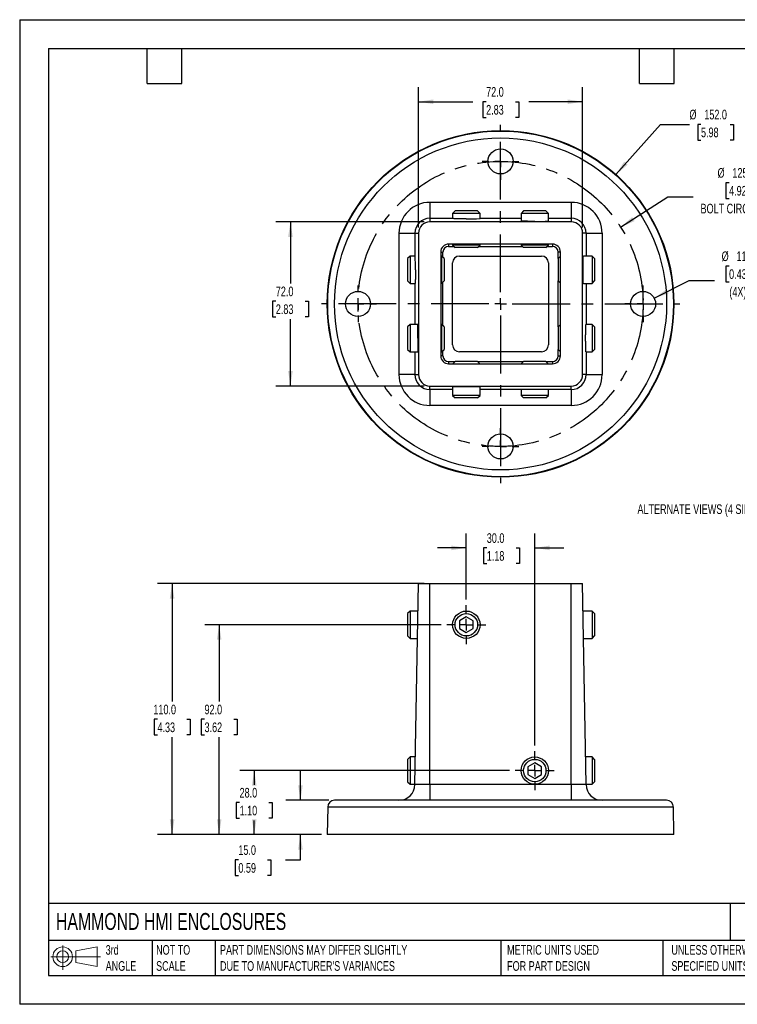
# Model space of a CAD drawing. Header units: millimetres. Extents: x 0 to 559, y 0 to 432.
# Tile 1 of 2: x 0 to 315, y 0 to 432. Entities that reach past the tile are written whole.
import ezdxf

# ---------------------------------------------------------------- set-up
doc = ezdxf.new("R2010")
doc.units = ezdxf.units.MM
doc.header["$LTSCALE"] = 2
doc.linetypes.add('CENTERX2', pattern=[20.32, 12.7, -2.54, 2.54, -2.54])
doc.layers.add('CENTER', color=40, linetype='CENTERX2')
doc.layers.add('DIMENSIONS', color=140, linetype='Continuous', lineweight=25)
doc.layers.add('TEXT', color=140, linetype='Continuous', lineweight=25)
doc.styles.add('SLDTEXTSTYLE0', font='TXT', dxfattribs={"width": 0.7})
doc.dimstyles.new('SLDDIMSTYLE0', dxfattribs={"dimtxt": 4.316016, "dimasz": 6.604, "dimexe": 0, "dimexo": 0.0625, "dimgap": 1.079004, "dimtad": 0, "dimtih": 1, "dimtoh": 1, "dimdec": 1, "dimrnd": 1e-09, "dimzin": 4, "dimdsep": 46, "dimtxsty": 'SLDTEXTSTYLE0', "dimsah": 1, "dimcen": 0.09, "dimadec": 0, "dimazin": 1, "dimtfac": 1, "dimtdec": 1, "dimtmove": 0, "dimatfit": 0, "dimfxl": 0, "dimfrac": 2, "dimtolj": 1, "dimtzin": 12, "dimarcsym": 0})
doc.dimstyles.new('SLDDIMSTYLE1', dxfattribs={"dimtxt": 4.316016, "dimasz": 6.604, "dimexe": 0, "dimexo": 0.0625, "dimgap": 1.079004, "dimtad": 0, "dimtih": 1, "dimtoh": 1, "dimdec": 1, "dimrnd": 1e-09, "dimzin": 4, "dimdsep": 46, "dimtxsty": 'SLDTEXTSTYLE0', "dimsah": 1, "dimcen": 0.09, "dimadec": 0, "dimazin": 1, "dimtfac": 1, "dimtdec": 1, "dimtofl": 0, "dimtmove": 0, "dimatfit": 3, "dimfxl": 0, "dimfrac": 2, "dimtolj": 1, "dimtzin": 12, "dimarcsym": 0})
doc.dimstyles.new('SLDDIMSTYLE2', dxfattribs={"dimtxt": 4.316016, "dimasz": 6.604, "dimexe": 0, "dimexo": 0.0625, "dimgap": 1.079004, "dimtad": 0, "dimtih": 1, "dimtoh": 1, "dimdec": 1, "dimrnd": 1e-09, "dimzin": 4, "dimdsep": 46, "dimtxsty": 'SLDTEXTSTYLE0', "dimsah": 1, "dimcen": 0, "dimadec": 0, "dimazin": 1, "dimtfac": 1, "dimtdec": 1, "dimtofl": 0, "dimtmove": 0, "dimatfit": 3, "dimfxl": 0, "dimfrac": 2, "dimtolj": 1, "dimtzin": 12, "dimarcsym": 0})
doc.dimstyles.new('SLDDIMSTYLE3', dxfattribs={"dimtxt": 4.316016, "dimasz": 6.604, "dimexe": 0, "dimexo": 0.0625, "dimgap": 1.079004, "dimtad": 0, "dimtih": 1, "dimtoh": 1, "dimdec": 1, "dimrnd": 1e-09, "dimzin": 4, "dimdsep": 46, "dimtxsty": 'SLDTEXTSTYLE0', "dimsah": 1, "dimcen": 0, "dimadec": 0, "dimazin": 1, "dimtfac": 1, "dimtdec": 1, "dimtofl": 0, "dimtmove": 0, "dimatfit": 3, "dimfxl": 0, "dimfrac": 2, "dimtolj": 1, "dimtzin": 12, "dimarcsym": 0})

# ---------------------------------------------------------------- blocks, each defined once
blk = doc.blocks.new('Block11')
at = {"color": 7, "linetype": 'Continuous', "lineweight": 18}
for p, q in [((5.18, 10.62), (5.18, 0)), ((10.96, 8.33), (20.35, 10.06)), ((20.35, 10.06), (20.35, 1.46)), ((0, 5.76), (21.75, 5.76)), ((10.96, 3.19), (10.96, 8.33)), ((10.96, 3.19), (20.35, 1.46))]:
    blk.add_line(p, q, dxfattribs=at)
for radius in [4.3, 2.57]:
    blk.add_circle((5.18, 5.76), radius, dxfattribs=at)
blk = doc.blocks.new('Block12')
at = {"color": 7, "linetype": 'Continuous'}
blk.add_blockref('Block11', (0, 0), dxfattribs=at)
blk = doc.blocks.new('_D')
at = {"layer": 'DIMENSIONS'}
for p, q in [((123.09, 89.48), (123.09, 102.18)), ((135.51, 89.48), (116.74, 89.48)), ((132.3, 74.48), (116.74, 74.48)), ((123.09, 63.33), (123.09, 74.48)), ((95.89, 63.33), (94.44, 63.33)), ((94.44, 63.33), (94.44, 56.47)), ((108.72, 63.33), (110.16, 63.33)), ((110.16, 63.33), (110.16, 56.47)), ((116.5, 63.33), (123.09, 63.33)), ((94.44, 56.47), (95.89, 56.47)), ((110.16, 56.47), (108.72, 56.47))]:
    blk.add_line(p, q, dxfattribs=at)
for points in [[(123.09, 89.48), (124.11, 96.09), (122.08, 96.09)], [(123.09, 74.48), (122.08, 67.88), (124.11, 67.88)]]:
    blk.add_solid(points, dxfattribs=at)
at = {"layer": 'DIMENSIONS', "char_height": 4.233, "attachment_point": 1, "style": 'SLDTEXTSTYLE0'}
for s, insert in [('15.0', (95.89, 69.76)), ('0.59', (95.89, 61.93))]:
    blk.add_mtext(s, dxfattribs=dict(at, insert=insert))
blk = doc.blocks.new('_D_1')
at = {"layer": 'DIMENSIONS'}
for p, q in [((214.76, 102.48), (96.49, 102.48)), ((102.84, 102.48), (102.84, 96.31)), ((96.42, 88.48), (94.97, 88.48)), ((94.97, 88.48), (94.97, 81.62)), ((109.25, 88.48), (110.7, 88.48)), ((110.7, 88.48), (110.7, 81.62)), ((94.97, 81.62), (96.42, 81.62)), ((102.84, 74.48), (102.84, 80.66)), ((110.7, 81.62), (109.25, 81.62)), ((132.3, 74.48), (96.49, 74.48))]:
    blk.add_line(p, q, dxfattribs=at)
for points in [[(102.84, 102.48), (101.82, 95.88), (103.85, 95.88)], [(102.84, 74.48), (103.85, 81.09), (101.82, 81.09)]]:
    blk.add_solid(points, dxfattribs=at)
at = {"layer": 'DIMENSIONS', "char_height": 4.233, "attachment_point": 1, "style": 'SLDTEXTSTYLE0'}
for s, insert in [('28.0', (96.42, 94.91)), ('1.10', (96.42, 87.08))]:
    blk.add_mtext(s, dxfattribs=dict(at, insert=insert))
blk = doc.blocks.new('_D_2')
at = {"layer": 'DIMENSIONS'}
for p, q in [((184.76, 166.48), (81.12, 166.48)), ((87.47, 166.48), (87.47, 132.83)), ((81.05, 125), (79.6, 125)), ((79.6, 125), (79.6, 118.14)), ((93.88, 125), (95.33, 125)), ((95.33, 125), (95.33, 118.14)), ((79.6, 118.14), (81.05, 118.14)), ((87.47, 74.48), (87.47, 117.17)), ((95.33, 118.14), (93.88, 118.14)), ((132.3, 74.48), (81.12, 74.48))]:
    blk.add_line(p, q, dxfattribs=at)
for points in [[(87.47, 166.48), (86.45, 159.88), (88.48, 159.88)], [(87.47, 74.48), (88.48, 81.09), (86.45, 81.09)]]:
    blk.add_solid(points, dxfattribs=at)
at = {"layer": 'DIMENSIONS', "char_height": 4.233, "attachment_point": 1, "style": 'SLDTEXTSTYLE0'}
for s, insert in [('92.0', (81.05, 131.42)), ('3.62', (81.05, 123.6))]:
    blk.add_mtext(s, dxfattribs=dict(at, insert=insert))
blk = doc.blocks.new('_D_3')
at = {"layer": 'DIMENSIONS'}
for p, q in [((177.3, 184.48), (60.49, 184.48)), ((66.84, 184.48), (66.84, 132.83)), ((60.42, 125), (58.97, 125)), ((58.97, 125), (58.97, 118.14)), ((73.25, 125), (74.7, 125)), ((74.7, 125), (74.7, 118.14)), ((58.97, 118.14), (60.42, 118.14)), ((66.84, 74.48), (66.84, 117.17)), ((74.7, 118.14), (73.25, 118.14)), ((132.3, 74.48), (60.49, 74.48))]:
    blk.add_line(p, q, dxfattribs=at)
for points in [[(66.84, 184.48), (65.82, 177.88), (67.85, 177.88)], [(66.84, 74.48), (67.85, 81.09), (65.82, 81.09)]]:
    blk.add_solid(points, dxfattribs=at)
at = {"layer": 'DIMENSIONS', "char_height": 4.233, "attachment_point": 1, "style": 'SLDTEXTSTYLE0'}
for s, insert in [('110.0', (58.63, 131.42)), ('4.33', (60.42, 123.6))]:
    blk.add_mtext(s, dxfattribs=dict(at, insert=insert))
blk = doc.blocks.new('_D_4')
at = {"layer": 'DIMENSIONS'}
for p, q in [((195.84, 177.56), (195.84, 206.51)), ((225.84, 113.56), (225.84, 206.51)), ((195.84, 200.16), (183.14, 200.16)), ((204.81, 200.16), (203.36, 200.16)), ((203.36, 200.16), (203.36, 193.3)), ((217.64, 200.16), (219.09, 200.16)), ((219.09, 200.16), (219.09, 193.3)), ((225.84, 200.16), (238.54, 200.16)), ((203.36, 193.3), (204.81, 193.3)), ((219.09, 193.3), (217.64, 193.3))]:
    blk.add_line(p, q, dxfattribs=at)
for points in [[(195.84, 200.16), (189.23, 201.18), (189.23, 199.14)], [(225.84, 200.16), (232.44, 199.14), (232.44, 201.18)]]:
    blk.add_solid(points, dxfattribs=at)
at = {"layer": 'DIMENSIONS', "char_height": 4.233, "attachment_point": 1, "style": 'SLDTEXTSTYLE0'}
for s, insert in [('30.0', (204.81, 206.58)), ('1.18', (204.81, 198.76))]:
    blk.add_mtext(s, dxfattribs=dict(at, insert=insert))
blk = doc.blocks.new('SW_CENTERMARKSYMBOL_0')
at = {"layer": 'CENTER', "color": 0}
for p, q in [((0, 5.08), (0, 8.54)), ((-5.08, 0), (-8.54, 0)), ((0, 0), (-2.54, 0)), ((0, 0), (0, 2.54)), ((0, 0), (0, -2.54)), ((0, 0), (2.54, 0)), ((5.08, 0), (8.54, 0)), ((0, -5.08), (0, -8.54))]:
    blk.add_line(p, q, dxfattribs=at)
blk = doc.blocks.new('SW_CENTERMARKSYMBOL_1')
at = {"layer": 'CENTER', "color": 0}
for p, q in [((0, 5.08), (0, 8.54)), ((-5.08, 0), (-8.54, 0)), ((0, 0), (-2.54, 0)), ((0, 0), (0, 2.54)), ((0, 0), (0, -2.54)), ((0, 0), (2.54, 0)), ((5.08, 0), (8.54, 0)), ((0, -5.08), (0, -8.54))]:
    blk.add_line(p, q, dxfattribs=at)
blk = doc.blocks.new('_D_9')
at = {"layer": 'DIMENSIONS'}
for p, q in [((311.05, 360.32), (309.6, 360.32)), ((309.6, 360.32), (309.6, 353.46)), ((323.87, 360.32), (325.32, 360.32)), ((325.32, 360.32), (325.32, 353.46)), ((263.51, 340.8), (284.26, 354.05)), ((284.26, 354.05), (295.37, 354.05)), ((309.6, 353.46), (311.05, 353.46)), ((325.32, 353.46), (323.87, 353.46))]:
    blk.add_line(p, q, dxfattribs=at)
blk.add_solid([(263.51, 340.8), (269.62, 343.5), (268.53, 345.21)], dxfattribs=at)
at = {"layer": 'DIMENSIONS', "attachment_point": 1, "style": 'SLDTEXTSTYLE0'}
for s, insert, char_height in [('%%c', (305.99, 366.74), 4.233), ('125.0', (312.51, 366.74), 4.233), ('4.92', (311.05, 358.91), 4.233), ('BOLT CIRCLE', (298.54, 351.09), 4.2333)]:
    blk.add_mtext(s, dxfattribs=dict(at, insert=insert, char_height=char_height))
blk = doc.blocks.new('_D_10')
at = {"layer": 'DIMENSIONS'}
for p, q in [((311.05, 323.75), (309.6, 323.75)), ((309.6, 323.75), (309.6, 316.89)), ((323.87, 323.75), (325.32, 323.75)), ((325.32, 323.75), (325.32, 316.89)), ((278.23, 309.66), (293.5, 317.49)), ((293.5, 317.49), (304.61, 317.49)), ((309.6, 316.89), (311.05, 316.89)), ((325.32, 316.89), (323.87, 316.89))]:
    blk.add_line(p, q, dxfattribs=at)
blk.add_solid([(278.23, 309.66), (284.57, 311.77), (283.65, 313.58)], dxfattribs=at)
at = {"layer": 'DIMENSIONS', "char_height": 4.233, "attachment_point": 1, "style": 'SLDTEXTSTYLE0'}
for s, insert in [('%%c', (307.79, 330.18)), ('11.0', (314.31, 330.18)), ('0.43', (311.05, 322.35)), ('(4X)', (311.17, 314.52))]:
    blk.add_mtext(s, dxfattribs=dict(at, insert=insert))
blk = doc.blocks.new('_D_11')
at = {"layer": 'DIMENSIONS'}
for p, q in [((261.39, 363.91), (280.97, 385.9)), ((280.97, 385.9), (293.67, 385.9)), ((298.73, 385.9), (297.28, 385.9)), ((297.28, 385.9), (297.28, 379.04)), ((311.55, 385.9), (313, 385.9)), ((313, 385.9), (313, 379.04)), ((297.28, 379.04), (298.73, 379.04)), ((313, 379.04), (311.55, 379.04))]:
    blk.add_line(p, q, dxfattribs=at)
blk.add_solid([(261.39, 363.91), (266.54, 368.16), (265.02, 369.51)], dxfattribs=at)
at = {"layer": 'DIMENSIONS', "char_height": 4.233, "attachment_point": 1, "style": 'SLDTEXTSTYLE0'}
for s, insert in [('%%c', (293.67, 392.32)), ('152.0', (300.19, 392.32)), ('5.98', (298.73, 384.49))]:
    blk.add_mtext(s, dxfattribs=dict(at, insert=insert))
blk = doc.blocks.new('_D_12')
at = {"layer": 'DIMENSIONS'}
for p, q in [((174.84, 340.7), (174.84, 402.17)), ((246.84, 340.7), (246.84, 402.17)), ((174.84, 395.82), (198.68, 395.82)), ((204.53, 395.82), (203.08, 395.82)), ((203.08, 395.82), (203.08, 388.96)), ((217.36, 395.82), (218.81, 395.82)), ((218.81, 395.82), (218.81, 388.96)), ((246.84, 395.82), (223.2, 395.82)), ((203.08, 388.96), (204.53, 388.96)), ((218.81, 388.96), (217.36, 388.96))]:
    blk.add_line(p, q, dxfattribs=at)
for points in [[(174.84, 395.82), (181.44, 394.81), (181.44, 396.84)], [(246.84, 395.82), (240.23, 396.84), (240.23, 394.81)]]:
    blk.add_solid(points, dxfattribs=at)
at = {"layer": 'DIMENSIONS', "char_height": 4.233, "attachment_point": 1, "style": 'SLDTEXTSTYLE0'}
for s, insert in [('72.0', (204.53, 402.25)), ('2.83', (204.53, 394.42))]:
    blk.add_mtext(s, dxfattribs=dict(at, insert=insert))
blk = doc.blocks.new('_D_13')
at = {"layer": 'DIMENSIONS'}
for p, q in [((177.3, 343.16), (112.37, 343.16)), ((118.72, 343.16), (118.72, 316.17)), ((112.31, 308.35), (110.86, 308.35)), ((110.86, 308.35), (110.86, 301.49)), ((125.13, 308.35), (126.58, 308.35)), ((126.58, 308.35), (126.58, 301.49)), ((110.86, 301.49), (112.31, 301.49)), ((118.72, 271.16), (118.72, 300.52)), ((126.58, 301.49), (125.13, 301.49)), ((177.3, 271.16), (112.37, 271.16))]:
    blk.add_line(p, q, dxfattribs=at)
for points in [[(118.72, 343.16), (117.7, 336.55), (119.73, 336.55)], [(118.72, 271.16), (119.73, 277.76), (117.7, 277.76)]]:
    blk.add_solid(points, dxfattribs=at)
at = {"layer": 'DIMENSIONS', "char_height": 4.233, "attachment_point": 1, "style": 'SLDTEXTSTYLE0'}
for s, insert in [('72.0', (112.31, 314.77)), ('2.83', (112.31, 306.95))]:
    blk.add_mtext(s, dxfattribs=dict(at, insert=insert))
blk = doc.blocks.new('SW_CENTERMARKSYMBOL_4')
at = {"layer": 'CENTER', "color": 0}
for p, q in [((0, 5.08), (0, 8.04)), ((-5.08, 0), (-8.04, 0)), ((0, 0), (-2.54, 0)), ((0, 0), (0, 2.54)), ((0, 0), (0, -2.54)), ((0, 0), (2.54, 0)), ((5.08, 0), (8.04, 0)), ((0, -5.08), (0, -8.04))]:
    blk.add_line(p, q, dxfattribs=at)
blk = doc.blocks.new('SW_CENTERMARKSYMBOL_5')
at = {"layer": 'CENTER', "color": 0}
for p, q in [((0, 5.08), (0, 8.04)), ((-5.08, 0), (-8.04, 0)), ((0, 0), (-2.54, 0)), ((0, 0), (0, 2.54)), ((0, 0), (0, -2.54)), ((0, 0), (2.54, 0)), ((5.08, 0), (8.04, 0)), ((0, -5.08), (0, -8.04))]:
    blk.add_line(p, q, dxfattribs=at)
blk = doc.blocks.new('SW_CENTERMARKSYMBOL_6')
at = {"layer": 'CENTER', "color": 0}
for p, q in [((0, 5.08), (0, 8.04)), ((-5.08, 0), (-8.04, 0)), ((0, 0), (-2.54, 0)), ((0, 0), (0, 2.54)), ((0, 0), (0, -2.54)), ((0, 0), (2.54, 0)), ((5.08, 0), (8.04, 0)), ((0, -5.08), (0, -8.04))]:
    blk.add_line(p, q, dxfattribs=at)
blk = doc.blocks.new('SW_CENTERMARKSYMBOL_7')
at = {"layer": 'CENTER', "color": 0}
for p, q in [((0, 5.08), (0, 8.04)), ((-5.08, 0), (-8.04, 0)), ((0, 0), (-2.54, 0)), ((0, 0), (0, 2.54)), ((0, 0), (0, -2.54)), ((0, 0), (2.54, 0)), ((5.08, 0), (8.04, 0)), ((0, -5.08), (0, -8.04))]:
    blk.add_line(p, q, dxfattribs=at)
blk = doc.blocks.new('SW_CENTERMARKSYMBOL_8')
at = {"layer": 'CENTER', "color": 0}
for p, q in [((0, 5.08), (0, 78.54)), ((-5.08, 0), (-78.54, 0)), ((0, 0), (-2.54, 0)), ((0, 0), (0, 2.54)), ((0, 0), (0, -2.54)), ((0, 0), (2.54, 0)), ((5.08, 0), (78.54, 0)), ((0, -5.08), (0, -78.54))]:
    blk.add_line(p, q, dxfattribs=at)

msp = doc.modelspace()

# ---------------------------------------------------------------- linework, layer by layer
at = {"color": 7, "linetype": 'Continuous'}
for p, q in [((0, 431.81), (0, 0.01)), ((0, 431.81), (558.8, 431.81)), ((558.8, 0.01), (0, 0.01))]:
    msp.add_line(p, q, dxfattribs=at)
for p, q in [((179.84, 351.69), (179.84, 344.69)), ((241.84, 351.69), (179.84, 351.69)), ((241.84, 351.69), (241.84, 344.69)), ((190.91, 347.91), (189.84, 346.83)), ((189.84, 346.83), (189.84, 344.59)), ((201.84, 346.83), (189.84, 346.83)), ((200.76, 347.91), (190.91, 347.91)), ((201.84, 346.83), (200.76, 347.91)), ((201.84, 344.59), (201.84, 346.83)), ((220.91, 347.91), (219.84, 346.83)), ((219.84, 346.83), (219.84, 343.47)), ((231.84, 346.83), (219.84, 346.83)), ((230.76, 347.91), (220.91, 347.91)), ((231.84, 346.83), (230.76, 347.91)), ((231.84, 343.47), (231.84, 346.83)), ((179.84, 344.69), (179.84, 343.16)), ((189.84, 344.69), (179.84, 344.69)), ((241.84, 343.16), (179.84, 343.16)), ((219.84, 344.69), (201.84, 344.69)), ((241.84, 344.69), (231.84, 344.69)), ((241.84, 344.69), (241.84, 343.16)), ((166.3, 338.16), (173.3, 338.16)), ((166.3, 338.16), (166.3, 276.16)), ((173.3, 338.16), (174.84, 338.16)), ((173.3, 338.16), (173.3, 328.16)), ((174.84, 338.16), (174.84, 276.16)), ((246.84, 276.16), (246.84, 338.16)), ((248.37, 338.16), (246.84, 338.16)), ((248.37, 338.16), (255.37, 338.16)), ((248.37, 338.16), (248.37, 328.16)), ((255.37, 338.16), (255.37, 276.16)), ((233.59, 333.41), (188.09, 333.41)), ((188.09, 333.41), (188.09, 332.41)), ((189.84, 333.41), (189.84, 332.98)), ((189.84, 332.98), (190.91, 331.91)), ((201.84, 332.98), (189.84, 332.98)), ((200.76, 331.91), (201.84, 332.98)), ((201.84, 332.98), (201.84, 333.41)), ((219.84, 333.41), (219.84, 332.98)), ((219.84, 332.98), (220.91, 331.91)), ((231.84, 332.98), (219.84, 332.98)), ((230.76, 331.91), (231.84, 332.98)), ((231.84, 332.98), (231.84, 333.41)), ((233.59, 333.41), (233.59, 332.41)), ((184.59, 329.91), (184.59, 284.41)), ((184.59, 329.91), (185.59, 329.91)), ((185.59, 327.58), (185.59, 329.91)), ((188.09, 332.41), (190.41, 332.41)), ((200.76, 331.91), (190.91, 331.91)), ((201.26, 332.41), (220.41, 332.41)), ((230.76, 331.91), (220.91, 331.91)), ((231.26, 332.41), (233.59, 332.41)), ((237.09, 329.91), (236.09, 329.91)), ((236.09, 327.08), (236.09, 329.91)), ((237.09, 284.41), (237.09, 329.91)), ((171.16, 328.16), (170.09, 327.08)), ((170.09, 327.08), (170.09, 317.23)), ((173.41, 328.16), (171.16, 328.16)), ((171.16, 328.16), (171.16, 316.16)), ((185.01, 328.16), (184.59, 328.16)), ((186.09, 327.08), (185.01, 328.16)), ((185.01, 328.16), (185.01, 316.16)), ((186.09, 327.08), (186.09, 317.23)), ((189.84, 289.16), (189.84, 325.16)), ((192.84, 328.16), (228.84, 328.16)), ((231.84, 325.16), (231.84, 289.16)), ((237.09, 328.08), (236.09, 327.08)), ((236.09, 327.08), (236.09, 317.23)), ((251.01, 328.16), (247.15, 328.16)), ((252.09, 327.08), (251.01, 328.16)), ((251.01, 328.16), (251.01, 316.16)), ((252.09, 327.08), (252.09, 317.23)), ((170.09, 317.23), (171.16, 316.16)), ((171.16, 316.16), (173.41, 316.16)), ((173.3, 316.16), (173.3, 298.16)), ((184.59, 316.16), (185.01, 316.16)), ((185.01, 316.16), (186.09, 317.23)), ((185.59, 297.58), (185.59, 316.73)), ((236.09, 317.23), (237.09, 316.23)), ((236.09, 297.08), (236.09, 317.23)), ((247.15, 316.16), (251.01, 316.16)), ((248.37, 316.16), (248.37, 298.16)), ((251.01, 316.16), (252.09, 317.23)), ((171.16, 298.16), (170.09, 297.08)), ((174.52, 298.16), (171.16, 298.16)), ((171.16, 298.16), (171.16, 286.16)), ((185.01, 298.16), (184.59, 298.16)), ((186.09, 297.08), (185.01, 298.16)), ((185.01, 298.16), (185.01, 286.16)), ((237.09, 298.08), (236.09, 297.08)), ((251.01, 298.16), (248.27, 298.16)), ((252.09, 297.08), (251.01, 298.16)), ((251.01, 298.16), (251.01, 286.16)), ((170.09, 297.08), (170.09, 287.23)), ((186.09, 297.08), (186.09, 287.23)), ((236.09, 297.08), (236.09, 287.23)), ((252.09, 297.08), (252.09, 287.23)), ((170.09, 287.23), (171.16, 286.16)), ((171.16, 286.16), (174.52, 286.16)), ((173.3, 286.16), (173.3, 276.16)), ((184.59, 286.16), (185.01, 286.16)), ((185.01, 286.16), (186.09, 287.23)), ((185.59, 284.41), (185.59, 286.73)), ((228.84, 286.16), (192.84, 286.16)), ((236.09, 287.23), (237.09, 286.23)), ((236.09, 284.41), (236.09, 287.23)), ((248.27, 286.16), (251.01, 286.16)), ((248.37, 286.16), (248.37, 276.16)), ((251.01, 286.16), (252.09, 287.23)), ((185.59, 284.41), (184.59, 284.41)), ((188.09, 281.91), (190.91, 281.91)), ((188.09, 280.91), (233.59, 280.91)), ((190.91, 281.91), (189.91, 280.91)), ((200.76, 281.91), (190.91, 281.91)), ((201.76, 280.91), (200.76, 281.91)), ((200.76, 281.91), (220.91, 281.91)), ((220.91, 281.91), (219.91, 280.91)), ((230.76, 281.91), (220.91, 281.91)), ((231.76, 280.91), (230.76, 281.91)), ((230.76, 281.91), (233.59, 281.91)), ((233.59, 281.91), (233.59, 280.91)), ((236.09, 284.41), (237.09, 284.41)), ((173.3, 276.16), (166.3, 276.16)), ((173.3, 276.16), (174.84, 276.16)), ((248.37, 276.16), (246.84, 276.16)), ((248.37, 276.16), (255.37, 276.16)), ((179.84, 271.16), (241.84, 271.16)), ((179.84, 269.62), (179.84, 271.16)), ((179.84, 269.62), (179.84, 262.62)), ((189.84, 269.62), (179.84, 269.62)), ((189.84, 270.84), (189.84, 266.98)), ((201.84, 266.98), (201.84, 270.84)), ((219.84, 269.62), (201.84, 269.62)), ((219.84, 269.73), (219.84, 266.98)), ((231.84, 266.98), (231.84, 269.73)), ((241.84, 269.62), (231.84, 269.62)), ((241.84, 269.62), (241.84, 271.16)), ((241.84, 269.62), (241.84, 262.62)), ((189.84, 266.98), (190.91, 265.91)), ((201.84, 266.98), (189.84, 266.98)), ((200.76, 265.91), (190.91, 265.91)), ((200.76, 265.91), (201.84, 266.98)), ((219.84, 266.98), (220.91, 265.91)), ((231.84, 266.98), (219.84, 266.98)), ((230.76, 265.91), (220.91, 265.91)), ((230.76, 265.91), (231.84, 266.98)), ((241.84, 262.62), (179.84, 262.62)), ((173.3, 96.36), (174.84, 184.48)), ((174.84, 184.48), (179.84, 184.48)), ((179.84, 96.36), (179.84, 184.48)), ((179.84, 184.48), (241.84, 184.48)), ((241.84, 96.36), (241.84, 184.48)), ((241.84, 184.48), (246.84, 184.48)), ((248.37, 96.36), (246.84, 184.48)), ((171.16, 172.48), (170.09, 171.41)), ((170.09, 171.41), (170.09, 161.56)), ((174.63, 172.48), (171.16, 172.48)), ((171.16, 172.48), (171.16, 160.48)), ((195.84, 169.95), (192.84, 168.21)), ((198.84, 168.21), (195.84, 169.95)), ((251.01, 172.48), (247.05, 172.48)), ((252.09, 171.41), (251.01, 172.48)), ((251.01, 172.48), (251.01, 160.48)), ((252.09, 171.41), (252.09, 161.56)), ((192.84, 168.21), (192.84, 164.75)), ((192.84, 164.75), (195.84, 163.02)), ((195.84, 163.02), (198.84, 164.75)), ((198.84, 164.75), (198.84, 168.21)), ((170.09, 161.56), (171.16, 160.48)), ((171.16, 160.48), (174.42, 160.48)), ((247.26, 160.48), (251.01, 160.48)), ((251.01, 160.48), (252.09, 161.56)), ((171.16, 108.48), (170.09, 107.41)), ((173.51, 108.48), (171.16, 108.48)), ((171.16, 108.48), (171.16, 96.48)), ((251.01, 108.48), (248.16, 108.48)), ((252.09, 107.41), (251.01, 108.48)), ((251.01, 108.48), (251.01, 96.48)), ((170.09, 107.41), (170.09, 97.56)), ((225.84, 105.95), (222.84, 104.21)), ((222.84, 104.21), (222.84, 100.75)), ((228.84, 104.21), (225.84, 105.95)), ((228.84, 100.75), (228.84, 104.21)), ((252.09, 107.41), (252.09, 97.56)), ((222.84, 100.75), (225.84, 99.02)), ((225.84, 99.02), (228.84, 100.75)), ((170.09, 97.56), (171.16, 96.48)), ((171.16, 96.48), (173.3, 96.48)), ((179.84, 96.36), (173.3, 96.36)), ((241.84, 96.36), (179.84, 96.36)), ((179.84, 96.36), (179.84, 89.48)), ((241.84, 96.36), (241.84, 89.48)), ((248.37, 96.36), (241.84, 96.36)), ((248.37, 96.48), (251.01, 96.48)), ((251.01, 96.48), (252.09, 97.56)), ((135.05, 86.53), (134.84, 74.48)), ((286.63, 86.53), (135.05, 86.53)), ((283.63, 89.48), (138.05, 89.48)), ((286.84, 74.48), (286.63, 86.53)), ((286.84, 74.48), (134.84, 74.48))]:
    msp.add_line(p, q)
at = {"flags": 128}
msp.add_lwpolyline([(188.09, 281.91), (188.09, 281.71), (188.09, 281.52), (188.09, 281.35), (188.09, 281.2), (188.09, 281.08), (188.09, 280.98), (188.09, 280.93), (188.09, 280.91)], dxfattribs=at)
for centre, radius in [((210.84, 307.16), 76), ((210.84, 307.16), 75.79), ((210.84, 307.16), 72.79), ((210.84, 369.66), 5.5), ((148.34, 307.16), 5.5), ((273.34, 307.16), 5.5), ((210.84, 244.66), 5.5), ((195.84, 166.48), 6), ((195.84, 166.48), 4.93), ((225.84, 102.48), 6), ((225.84, 102.48), 4.93)]:
    msp.add_circle(centre, radius)
for centre, radius, start, end in [((179.84, 338.16), 13.54, 90, 180), ((241.84, 338.16), 13.54, 0, 90), ((179.84, 338.16), 6.54, 90, 180), ((179.84, 338.16), 5, 90, 180), ((197.04, 447.44), 102.96, 269.33, 272.67), ((227.04, 446.32), 102.96, 269.33, 272.67), ((241.84, 338.16), 6.54, 0, 90), ((241.84, 338.16), 5, 0, 90), ((188.09, 329.91), 3.5, 90, 180), ((233.59, 329.91), 3.5, 0, 90), ((188.09, 329.91), 2.5, 90, 180), ((233.59, 329.91), 2.5, 0, 90), ((70.56, 323.36), 102.96, 359.33, 2.67), ((192.84, 325.16), 3, 90, 180), ((228.84, 325.16), 3, 0, 90), ((71.68, 293.36), 102.96, 359.33, 2.67), ((192.84, 289.16), 3, 180, 270), ((228.84, 289.16), 3, 270, 0), ((188.09, 284.41), 3.5, 180, 270), ((188.09, 284.41), 2.5, 180, 270), ((233.59, 284.41), 3.5, 270, 0), ((233.59, 284.41), 2.5, 270, 0), ((179.84, 276.16), 13.54, 180, 270), ((179.84, 276.16), 6.54, 180, 270), ((179.84, 276.16), 5, 180, 270), ((241.84, 276.16), 5, 270, 0), ((241.84, 276.16), 6.54, 270, 0), ((241.84, 276.16), 13.54, 270, 0), ((166.3, 96.48), 7, 270, 359), ((255.37, 96.48), 7, 181, 270), ((138.05, 86.48), 3, 90, 179), ((283.63, 86.48), 3, 1, 90)]:
    msp.add_arc(centre, radius, start, end)
for points, knots in [([(195.84, 344.48), (195.34, 344.48), (194.77, 344.48), (193.85, 344.49), (193.53, 344.49), (192.88, 344.5), (192.56, 344.5), (191.92, 344.51), (191.6, 344.51), (191.03, 344.52), (190.76, 344.53), (190.32, 344.55), (190.14, 344.55), (189.9, 344.57), (189.84, 344.58), (189.84, 344.59)], [0, 0, 0, 0, 0.25, 0.25, 0.375, 0.375, 0.5, 0.5, 0.625, 0.625, 0.75, 0.75, 0.875, 0.875, 1, 1, 1, 1]), ([(225.84, 343.37), (225.34, 343.37), (224.77, 343.37), (223.85, 343.37), (223.53, 343.37), (222.88, 343.38), (222.56, 343.38), (221.92, 343.39), (221.6, 343.4), (221.03, 343.41), (220.76, 343.41), (220.32, 343.43), (220.14, 343.44), (219.9, 343.45), (219.84, 343.46), (219.84, 343.47)], [0, 0, 0, 0, 0.25, 0.25, 0.375, 0.375, 0.5, 0.5, 0.625, 0.625, 0.75, 0.75, 0.875, 0.875, 1, 1, 1, 1]), ([(247.15, 316.16), (247.14, 316.16), (247.13, 316.22), (247.12, 316.46), (247.11, 316.64), (247.09, 317.08), (247.09, 317.35), (247.08, 317.92), (247.07, 318.24), (247.06, 318.88), (247.06, 319.2), (247.05, 319.85), (247.05, 320.17), (247.05, 321.09), (247.05, 321.66), (247.05, 322.66), (247.05, 323.22), (247.05, 324.14), (247.05, 324.46), (247.06, 325.11), (247.06, 325.44), (247.07, 326.08), (247.08, 326.39), (247.09, 326.97), (247.09, 327.23), (247.11, 327.67), (247.12, 327.85), (247.13, 328.09), (247.14, 328.16), (247.15, 328.16)], [0, 0, 0, 0, 0.0625, 0.0625, 0.125, 0.125, 0.1875, 0.1875, 0.25, 0.25, 0.3125, 0.3125, 0.375, 0.375, 0.5, 0.5, 0.625, 0.625, 0.6875, 0.6875, 0.75, 0.75, 0.8125, 0.8125, 0.875, 0.875, 0.9375, 0.9375, 1, 1, 1, 1]), ([(173.51, 322.16), (173.51, 321.66), (173.51, 321.09), (173.5, 320.17), (173.5, 319.85), (173.5, 319.2), (173.49, 318.88), (173.49, 318.24), (173.48, 317.92), (173.47, 317.35), (173.46, 317.08), (173.45, 316.64), (173.44, 316.46), (173.42, 316.22), (173.41, 316.16), (173.41, 316.16)], [0, 0, 0, 0, 0.25, 0.25, 0.375, 0.375, 0.5, 0.5, 0.625, 0.625, 0.75, 0.75, 0.875, 0.875, 1, 1, 1, 1]), ([(248.27, 286.16), (248.26, 286.16), (248.25, 286.22), (248.23, 286.46), (248.23, 286.64), (248.21, 287.08), (248.21, 287.35), (248.19, 287.92), (248.19, 288.24), (248.18, 288.88), (248.18, 289.2), (248.17, 289.85), (248.17, 290.17), (248.16, 291.09), (248.16, 291.66), (248.16, 292.66), (248.16, 293.22), (248.17, 294.14), (248.17, 294.46), (248.18, 295.11), (248.18, 295.44), (248.19, 296.08), (248.19, 296.39), (248.21, 296.97), (248.21, 297.23), (248.23, 297.67), (248.23, 297.85), (248.25, 298.09), (248.26, 298.16), (248.27, 298.16)], [0, 0, 0, 0, 0.0625, 0.0625, 0.125, 0.125, 0.1875, 0.1875, 0.25, 0.25, 0.3125, 0.3125, 0.375, 0.375, 0.5, 0.5, 0.625, 0.625, 0.6875, 0.6875, 0.75, 0.75, 0.8125, 0.8125, 0.875, 0.875, 0.9375, 0.9375, 1, 1, 1, 1]), ([(174.63, 292.16), (174.63, 291.66), (174.63, 291.09), (174.62, 290.17), (174.62, 289.85), (174.61, 289.2), (174.61, 288.88), (174.6, 288.24), (174.6, 287.92), (174.59, 287.35), (174.58, 287.08), (174.56, 286.64), (174.56, 286.46), (174.54, 286.22), (174.53, 286.16), (174.52, 286.16)], [0, 0, 0, 0, 0.25, 0.25, 0.375, 0.375, 0.5, 0.5, 0.625, 0.625, 0.75, 0.75, 0.875, 0.875, 1, 1, 1, 1]), ([(189.84, 270.84), (189.84, 270.85), (189.9, 270.86), (190.14, 270.88), (190.32, 270.88), (190.76, 270.9), (191.03, 270.91), (191.6, 270.92), (191.92, 270.92), (192.56, 270.93), (192.88, 270.93), (193.53, 270.94), (193.85, 270.94), (194.77, 270.95), (195.34, 270.95), (196.34, 270.95), (196.9, 270.95), (197.82, 270.94), (198.14, 270.94), (198.79, 270.93), (199.12, 270.93), (199.76, 270.92), (200.07, 270.92), (200.65, 270.91), (200.91, 270.9), (201.35, 270.88), (201.53, 270.88), (201.77, 270.86), (201.84, 270.85), (201.84, 270.84)], [0, 0, 0, 0, 0.0625, 0.0625, 0.125, 0.125, 0.1875, 0.1875, 0.25, 0.25, 0.3125, 0.3125, 0.375, 0.375, 0.5, 0.5, 0.625, 0.625, 0.6875, 0.6875, 0.75, 0.75, 0.8125, 0.8125, 0.875, 0.875, 0.9375, 0.9375, 1, 1, 1, 1]), ([(219.84, 269.73), (219.84, 269.73), (219.9, 269.74), (220.14, 269.76), (220.32, 269.77), (220.76, 269.78), (221.03, 269.79), (221.6, 269.8), (221.92, 269.8), (222.56, 269.81), (222.88, 269.82), (223.53, 269.82), (223.85, 269.82), (224.77, 269.83), (225.34, 269.83), (226.34, 269.83), (226.9, 269.83), (227.82, 269.82), (228.14, 269.82), (228.79, 269.82), (229.12, 269.81), (229.76, 269.8), (230.07, 269.8), (230.65, 269.79), (230.91, 269.78), (231.35, 269.77), (231.53, 269.76), (231.77, 269.74), (231.84, 269.73), (231.84, 269.73)], [0, 0, 0, 0, 0.0625, 0.0625, 0.125, 0.125, 0.1875, 0.1875, 0.25, 0.25, 0.3125, 0.3125, 0.375, 0.375, 0.5, 0.5, 0.625, 0.625, 0.6875, 0.6875, 0.75, 0.75, 0.8125, 0.8125, 0.875, 0.875, 0.9375, 0.9375, 1, 1, 1, 1])]:
    msp.add_open_spline(points, degree=3, knots=knots)
at = {"layer": 'CENTER'}
msp.add_circle((210.84, 307.16), 62.5, dxfattribs=at)
at = {"layer": 'TEXT'}
for p, q in [((12.7, 419.1), (546.1, 419.1)), ((12.7, 419.1), (12.7, 12.7)), ((55.88, 403.86), (55.88, 419.1)), ((71.12, 403.86), (71.12, 419.1)), ((271.78, 403.86), (271.78, 419.1)), ((287.02, 403.86), (287.02, 419.1)), ((55.88, 403.86), (71.12, 403.86)), ((271.78, 403.86), (287.02, 403.86)), ((546.1, 44.25), (12.7, 44.25)), ((311.52, 44.25), (311.52, 27.94)), ((546.1, 27.94), (12.7, 27.94)), ((58.09, 27.94), (58.09, 12.7)), ((85.67, 27.94), (85.67, 12.7)), ((210.97, 27.94), (210.97, 12.7)), ((282, 27.94), (282, 12.7)), ((12.7, 12.7), (546.1, 12.7))]:
    msp.add_line(p, q, dxfattribs=at)

# ---------------------------------------------------------------- block references
at = {"layer": 'CENTER'}
for name, p in [('SW_CENTERMARKSYMBOL_8', (210.84, 307.16)), ('SW_CENTERMARKSYMBOL_4', (210.84, 369.66)), ('SW_CENTERMARKSYMBOL_5', (148.34, 307.16)), ('SW_CENTERMARKSYMBOL_7', (273.34, 307.16)), ('SW_CENTERMARKSYMBOL_6', (210.84, 244.66)), ('SW_CENTERMARKSYMBOL_0', (195.84, 166.48)), ('SW_CENTERMARKSYMBOL_1', (225.84, 102.48))]:
    msp.add_blockref(name, p, dxfattribs=at)
at = {"layer": 'TEXT'}
msp.add_blockref('Block12', (13.68, 15.11), dxfattribs=at)

# ---------------------------------------------------------------- texts
at = {"layer": 'DIMENSIONS', "insert": (270.88, 219.27), "char_height": 4.2333, "attachment_point": 1, "style": 'SLDTEXTSTYLE0'}
msp.add_mtext('ALTERNATE VIEWS (4 SIDES)', dxfattribs=at)
at = {"layer": 'TEXT', "attachment_point": 1, "style": 'SLDTEXTSTYLE0'}
for s, insert, char_height in [('HAMMOND HMI ENCLOSURES', (15.93, 40.05), 7.4083), ('3rd^JANGLE', (37.7, 25.99), 4.233), ('NOT TO^JSCALE', (59.81, 25.99), 4.2333), ("PART DIMENSIONS MAY DIFFER SLIGHTLY ^JDUE TO MANUFACTURER'S VARIANCES", (87.83, 25.99), 4.2333), ('METRIC UNITS USED ^JFOR PART DESIGN', (213.71, 25.99), 4.2333), ('UNLESS OTHERWISE ^JSPECIFIED UNITS ARE:', (285.74, 25.99), 4.2333)]:
    msp.add_mtext(s, dxfattribs=dict(at, insert=insert, char_height=char_height))

# ---------------------------------------------------------------- dimensions: what is measured, and where the dimension line sits
at = {"layer": 'DIMENSIONS'}
for base, p1, p2, dimstyle, picture, middle in [((246.84, 395.82), (174.84, 338.16), (246.84, 338.16), 'SLDDIMSTYLE1', '_D_12', (210.94, 395.82)), ((225.84, 200.16), (195.84, 175.02), (225.84, 111.02), 'SLDDIMSTYLE0', '_D_4', (211.23, 200.16))]:
    dim = msp.add_linear_dim(base=base, p1=p1, p2=p2, dimstyle=dimstyle, dxfattribs=at)
    dim.commit()
    dim.dimension.update_dxf_attribs({"geometry": picture, "text_midpoint": middle, "dimtype": 160})
dim = msp.add_diameter_dim_2p(p1=(160.29, 250.41), p2=(261.39, 363.91), dimstyle='SLDDIMSTYLE3', dxfattribs=at)
dim.commit()
dim.dimension.update_dxf_attribs({"geometry": '_D_11', "text_midpoint": (305.14, 385.9), "dimtype": 163})
for p1, p2, text, picture, middle in [((158.16, 273.52), (263.51, 340.8), '<>\\PBOLT CIRCLE', '_D_9', (317.46, 356.28)), ((268.44, 304.65), (278.23, 309.66), '<>\\P(4X)', '_D_10', (317.46, 319.72))]:
    dim = msp.add_diameter_dim_2p(p1=p1, p2=p2, text=text, dimstyle='SLDDIMSTYLE2', dxfattribs=at)
    dim.commit()
    dim.dimension.update_dxf_attribs({"geometry": picture, "text_midpoint": middle, "dimtype": 163})
for base, p1, p2, dimstyle, picture, middle in [((118.72, 271.16), (179.84, 343.16), (179.84, 271.16), 'SLDDIMSTYLE1', '_D_13', (118.72, 308.35)), ((66.84, 184.48), (134.84, 74.48), (179.84, 184.48), 'SLDDIMSTYLE1', '_D_3', (66.84, 125)), ((87.47, 166.48), (134.84, 74.48), (187.3, 166.48), 'SLDDIMSTYLE1', '_D_2', (87.47, 125)), ((123.09, 89.48), (134.84, 74.48), (138.05, 89.48), 'SLDDIMSTYLE0', '_D', (123.09, 63.33)), ((102.84, 102.48), (134.84, 74.48), (217.3, 102.48), 'SLDDIMSTYLE1', '_D_1', (102.84, 88.48))]:
    dim = msp.add_linear_dim(base=base, p1=p1, p2=p2, angle=90, dimstyle=dimstyle, dxfattribs=at)
    dim.commit()
    dim.dimension.update_dxf_attribs({"geometry": picture, "text_midpoint": middle, "dimtype": 160})

doc.saveas('drawing.dxf')
